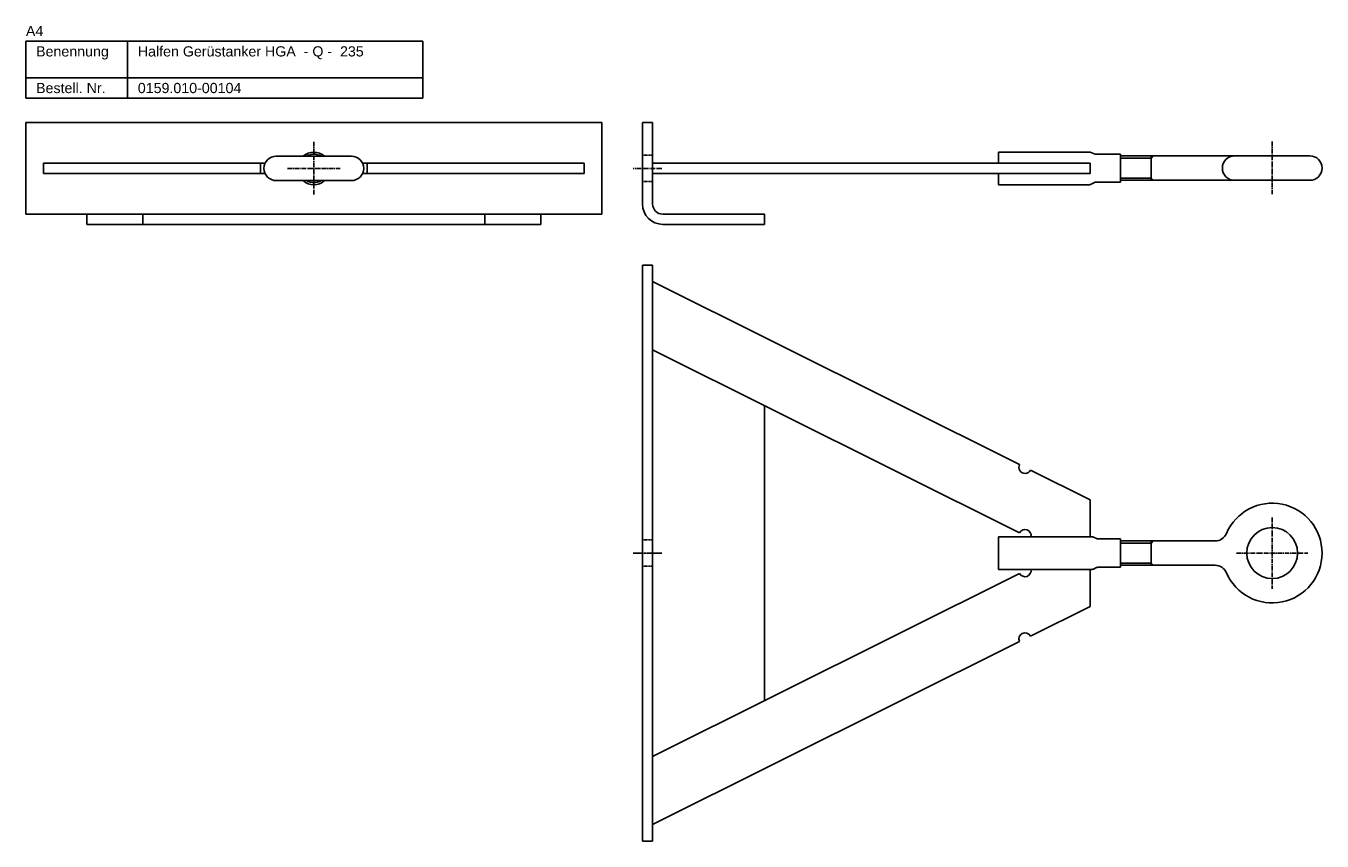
# Model space of a CAD drawing. Header units: inches. Extents: x 9 to 6602, y 8 to 536.
# Tile 3 of 8: x 1773 to 2410, y 135 to 536. Entities that reach past the tile are written whole.
import ezdxf

# ---------------------------------------------------------------- set-up
doc = ezdxf.new("R2010")
doc.units = ezdxf.units.IN
doc.header["$MEASUREMENT"] = 0
doc.linetypes.add('MITTE2', pattern=[1.125, 0.75, -0.125, 0.125, -0.125])
doc.linetypes.add('VERDECKT2', pattern=[0.1875, 0.125, -0.0625])
doc.layers.add('Halfen', color=2, linetype='Continuous')
doc.styles.add('ARIAL50', font='ARIAL.TTF', dxfattribs={"height": 5})

msp = doc.modelspace()

# ---------------------------------------------------------------- linework, layer by layer
at = {"layer": 'Halfen'}
for p, q in [((1773.15, 528.16), (1968.15, 528.16)), ((1773.15, 500.16), (1773.15, 528.16)), ((1823.15, 500.16), (1823.15, 528.16)), ((1968.15, 500.16), (1968.15, 528.16)), ((1773.15, 510.16), (1968.15, 510.16)), ((1773.15, 500.16), (1968.15, 500.16)), ((2056.15, 488.16), (1773.15, 488.16)), ((1773.15, 443.16), (1773.15, 488.16)), ((2056.15, 443.16), (2056.15, 488.16)), ((2076.15, 488.16), (2076.15, 448.16)), ((2076.15, 488.16), (2081.15, 488.16)), ((2081.15, 488.16), (2081.15, 448.16)), ((1933.15, 471.66), (1896.15, 471.66)), ((2251.15, 473.66), (2295.88, 473.66)), ((2251.15, 473.66), (2251.15, 468.16)), ((2296.22, 473.6), (2298.68, 472.72)), ((2299.02, 472.66), (2311.15, 472.66)), ((2311.15, 458.96), (2311.15, 472.66)), ((2311.15, 471.81), (2404.15, 471.81)), ((1890.7, 468.16), (1781.75, 468.16)), ((1781.75, 463.16), (1781.75, 468.16)), ((1890.7, 468.16), (1783.15, 468.16)), ((1888.47, 463.16), (1888.47, 468.16)), ((2046.15, 468.16), (1938.6, 468.16)), ((2047.55, 468.16), (1938.6, 468.16)), ((1940.84, 463.16), (1940.84, 468.16)), ((2047.55, 463.16), (2047.55, 468.16)), ((2081.15, 468.16), (2296.15, 468.16)), ((2296.15, 468.16), (2296.15, 463.16)), ((1890.7, 463.16), (1781.75, 463.16)), ((1933.15, 459.66), (1896.15, 459.66)), ((2047.55, 463.16), (1938.6, 463.16)), ((2081.15, 463.16), (2296.15, 463.16)), ((2251.15, 463.16), (2251.15, 457.66)), ((2296.32, 457.76), (2298.58, 458.86)), ((2299.02, 458.96), (2311.15, 458.96)), ((2311.15, 459.81), (2404.15, 459.81)), ((2251.15, 457.66), (2295.88, 457.66)), ((2056.15, 443.16), (1773.15, 443.16)), ((1803.15, 438.16), (1803.15, 443.16)), ((1830.65, 438.16), (1830.65, 443.16)), ((1998.65, 438.16), (1998.65, 443.16)), ((2026.15, 438.16), (2026.15, 443.16)), ((2086.15, 443.16), (2136.15, 443.16)), ((2136.15, 438.16), (2136.15, 443.16)), ((2026.15, 438.16), (1803.15, 438.16)), ((2086.15, 438.16), (2136.15, 438.16)), ((2076.15, 418.16), (2076.15, 135.16)), ((2081.15, 418.16), (2076.15, 418.16)), ((2081.15, 418.16), (2081.15, 135.16)), ((2261.47, 320.14), (2081.15, 410.07)), ((2261.47, 320.14), (2081.15, 410.07)), ((2081.15, 364.57), (2081.15, 398.1)), ((2261.47, 286.62), (2081.15, 376.54)), ((2261.47, 286.62), (2081.15, 376.54)), ((2136.15, 349.11), (2136.15, 204.21)), ((2296.15, 302.85), (2266.84, 317.47)), ((2296.15, 302.85), (2266.84, 317.47)), ((2296.15, 302.85), (2296.15, 284.66)), ((2296.15, 302.85), (2296.15, 284.66)), ((2251.15, 284.66), (2297.15, 284.66)), ((2251.15, 284.66), (2251.15, 268.66)), ((2267.09, 284.66), (2296.15, 284.66)), ((2267.09, 284.66), (2296.15, 284.66)), ((2297.81, 284.51), (2299.24, 283.81)), ((2299.89, 283.66), (2311.15, 283.66)), ((2311.15, 283.66), (2311.15, 269.66)), ((2357.61, 282.66), (2311.15, 282.66)), ((2251.15, 268.66), (2297.15, 268.66)), ((2267.09, 268.66), (2296.15, 268.66)), ((2296.15, 250.48), (2296.15, 268.66)), ((2297.81, 268.81), (2299.24, 269.51)), ((2299.89, 269.66), (2311.15, 269.66)), ((2357.61, 270.66), (2311.15, 270.66)), ((2261.47, 266.7), (2081.15, 176.78)), ((2296.15, 250.48), (2266.84, 235.86)), ((2261.47, 233.18), (2081.15, 143.26)), ((2076.15, 135.16), (2081.15, 135.16))]:
    msp.add_line(p, q, dxfattribs=at)
at = {"layer": 'Halfen', "color": 1, "linetype": 'MITTE2', "ltscale": 3}
for p, q in [((1914.65, 478.66), (1914.65, 452.67)), ((2385.65, 478.81), (2385.65, 452.81)), ((1927.65, 465.66), (1901.65, 465.66)), ((2085.65, 465.66), (2071.65, 465.66)), ((2385.65, 294.16), (2385.65, 259.16)), ((2368.15, 276.66), (2403.15, 276.66))]:
    msp.add_line(p, q, dxfattribs=at)
at = {"layer": 'Halfen', "color": 1, "linetype": 'VERDECKT2'}
for p, q in [((2076.15, 472.16), (2081.15, 472.16)), ((2076.15, 459.16), (2081.15, 459.16)), ((2076.15, 283.16), (2081.15, 283.16)), ((2076.15, 270.16), (2081.15, 270.16))]:
    msp.add_line(p, q, dxfattribs=at)
at = {"layer": 'Halfen', "color": 1}
for p, q in [((2326.15, 471.81), (2326.15, 459.81)), ((2326.15, 470.74), (2327.15, 471.81)), ((2326.15, 470.74), (2311.15, 470.74)), ((2326.15, 460.89), (2311.15, 460.89)), ((2326.15, 460.89), (2327.15, 459.81)), ((2326.15, 281.59), (2311.15, 281.59)), ((2326.15, 282.66), (2326.15, 270.66)), ((2326.15, 281.59), (2327.15, 282.66)), ((2326.15, 271.74), (2311.15, 271.74)), ((2326.15, 271.74), (2327.15, 270.66))]:
    msp.add_line(p, q, dxfattribs=at)
at = {"layer": 'Halfen', "color": 1, "linetype": 'MITTE2'}
msp.add_line((2085.65, 276.66), (2071.65, 276.66), dxfattribs=at)
at = {"layer": 'Halfen'}
msp.add_circle((2385.65, 276.66), 12.5, dxfattribs=at)
for centre, radius, start, end in [((1896.15, 465.66), 6, 90, 270), ((1914.65, 465.66), 8, 48.59038, 131.40962), ((1914.65, 465.66), 7, 58.99728, 121.00272), ((1933.15, 465.66), 6, 270, 90), ((2295.88, 472.66), 1, 70.25435, 90), ((2299.02, 473.66), 1, 250.25435, 270), ((2367.15, 465.81), 6, 90, 270), ((2404.15, 465.81), 6, 270, 90), ((1914.65, 465.66), 8, 228.59038, 311.40962), ((1914.65, 465.66), 7, 238.99728, 301.00272), ((2299.02, 457.96), 1, 90, 115.93155), ((2295.88, 458.66), 1, 270, 295.93155), ((2086.15, 448.16), 10, 180, 270), ((2086.15, 448.16), 5, 180, 270), ((2264.15, 318.81), 3, 153.49506, 333.49506), ((2264.15, 318.81), 3, 153.49506, 333.49506), ((2385.65, 276.66), 24.5, 203.16888, 156.83112), ((2264.15, 285.28), 3, 348.08438, 153.49506), ((2264.15, 285.28), 3, 348.08438, 153.49506), ((2297.15, 283.16), 1.5, 63.99577, 90), ((2299.89, 285.16), 1.5, 243.99577, 270), ((2357.61, 288.66), 6, 270, 336.83112), ((2264.15, 268.04), 3, 206.50494, 11.91562), ((2297.15, 270.16), 1.5, 270, 296.00423), ((2299.89, 268.16), 1.5, 90, 116.00423), ((2357.61, 264.66), 6, 23.16888, 90), ((2264.15, 234.52), 3, 26.50494, 206.50494)]:
    msp.add_arc(centre, radius, start, end, dxfattribs=at)

# ---------------------------------------------------------------- texts
at = {"layer": 'Halfen', "style": 'ARIAL50'}
for s, p in [('A4', (1773.15, 530.66)), ('Benennung', (1778.15, 520.66)), ('Halfen Gerüstanker HGA  - Q -  235', (1828.15, 520.66)), ('Bestell. Nr.', (1778.15, 502.66)), ('0159.010-00104', (1828.15, 502.66))]:
    msp.add_text(s, height=5, dxfattribs=at).set_placement(p)

doc.saveas('drawing.dxf')
